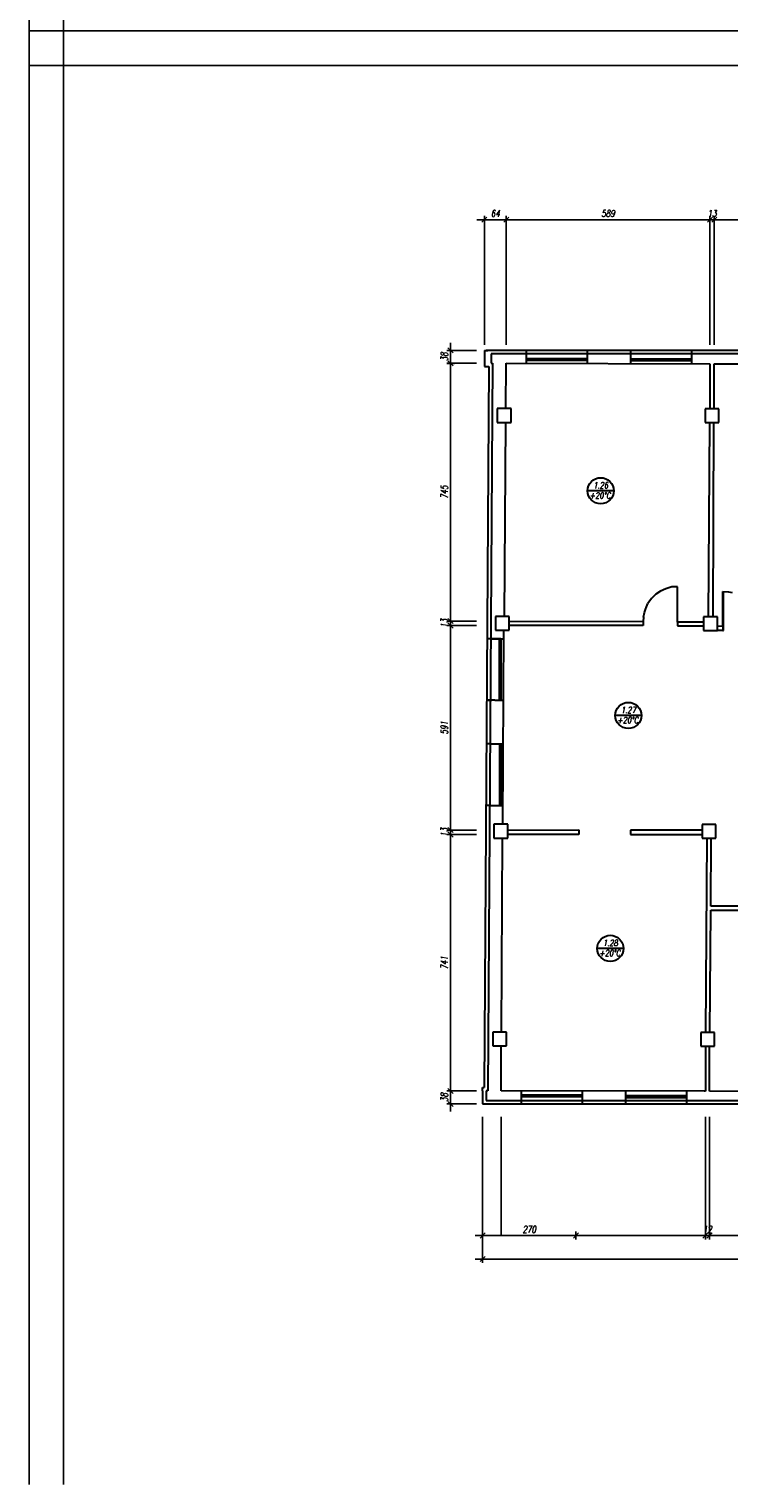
# Model space of a CAD drawing. Header units: inches. Extents: x 1464 to 9264, y -7670 to 9130.
# Tile 16 of 27: x 1464 to 3487, y 735 to 4935. Entities that reach past the tile are written whole.
import ezdxf

# ---------------------------------------------------------------- set-up
doc = ezdxf.new("R2010")
doc.units = ezdxf.units.IN
doc.header["$MEASUREMENT"] = 0
doc.layers.add('BUDOWLANKA', color=50, linetype='Continuous', lineweight=30)
doc.layers.add('opisy', color=130, linetype='Continuous', lineweight=9)
doc.layers.add('RAMKA', color=3, linetype='Continuous')
doc.layers.add('wymiar', color=130, linetype='Continuous')
doc.styles.add('100-K-S', font='simplex.shx', dxfattribs={"width": 0.8, "oblique": 10, "height": 20})
doc.styles.add('standard 100', font='simplex.shx', dxfattribs={"width": 0.75, "oblique": 10, "height": 20})
doc.dimstyles.new('1 100', dxfattribs={"dimscale": 2, "dimtxt": 20, "dimasz": 0.9, "dimexe": 10, "dimexo": 35, "dimgap": 4, "dimtad": 1, "dimdec": 0, "dimrnd": 0.5, "dimtxsty": 'standard 100', "dimblk": 'zasieczka', "dimcen": 2.5, "dimdle": 25, "dimse1": 1, "dimse2": 1, "dimclrd": 256, "dimclre": 5, "dimclrt": 256, "dimadec": 5, "dimazin": 3, "dimtfac": 1, "dimtdec": 0, "dimtix": 1, "dimtmove": 0, "dimatfit": 3, "dimldrblk": 'CLOSEDBLANK', "dimfxl": 1, "dimlwd": -1, "dimlwe": 18, "dimarcsym": 0})

# ---------------------------------------------------------------- blocks, each defined once
blk = doc.blocks.new('zasieczka')
at = {"linetype": 'Continuous'}
for p, q in [((12, 0), (-12, 0)), ((4.1, 4.1), (-4.1, -4.1)), ((0, 6.2), (0, -6.2))]:
    blk.add_line(p, q, dxfattribs=at)
blk = doc.blocks.new('*D890')
at = {"layer": 'Defpoints', "color": 0}
for p in [(-470.6, 3200), (-533.9, 3077.8), (-470.6, 3040.5)]:
    blk.add_point(p, dxfattribs=at)
at = {"layer": 'wymiar'}
blk.add_line((-532.1, 3200), (-472.4, 3200), dxfattribs=at)
at = {"layer": 'wymiar', "xscale": 1.799999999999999, "yscale": 1.799999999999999, "zscale": 1.799999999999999, "rotation": 180}
blk.add_blockref('zasieczka', (-533.9, 3200), dxfattribs=at)
at = {"layer": 'wymiar', "xscale": 1.799999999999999, "yscale": 1.799999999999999, "zscale": 1.799999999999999}
blk.add_blockref('zasieczka', (-470.6, 3200), dxfattribs=at)
at = {"layer": 'wymiar', "insert": (-502.2, 3218), "char_height": 20, "attachment_point": 5, "style": 'standard 100'}
blk.add_mtext('64', dxfattribs=at)
blk = doc.blocks.new('_ClosedBlank')
at = {"color": 0, "linetype": 'ByBlock', "lineweight": -2}
for p, q in [((-1, 0.2), (0, 0)), ((-1, 0.2), (-1, -0.2)), ((0, 0), (-1, -0.2))]:
    blk.add_line(p, q, dxfattribs=at)
blk = doc.blocks.new('*D891')
at = {"layer": 'Defpoints', "color": 0}
for p in [(-470.6, 3200), (118, 3200), (118, 3039.2)]:
    blk.add_point(p, dxfattribs=at)
at = {"layer": 'wymiar'}
blk.add_line((-468.8, 3200), (116.2, 3200), dxfattribs=at)
at = {"layer": 'wymiar', "xscale": 1.799999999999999, "yscale": 1.799999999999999, "zscale": 1.799999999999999, "rotation": 180}
blk.add_blockref('zasieczka', (-470.6, 3200), dxfattribs=at)
at = {"layer": 'wymiar', "xscale": 1.799999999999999, "yscale": 1.799999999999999, "zscale": 1.799999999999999}
blk.add_blockref('zasieczka', (118, 3200), dxfattribs=at)
at = {"layer": 'wymiar', "insert": (-176.3, 3218), "char_height": 20, "attachment_point": 5, "style": 'standard 100'}
blk.add_mtext('589', dxfattribs=at)
blk = doc.blocks.new('*D892')
at = {"layer": 'Defpoints', "color": 0}
for p in [(130.5, 3200), (118, 3039.2), (130.5, 3039.1)]:
    blk.add_point(p, dxfattribs=at)
at = {"layer": 'wymiar'}
for p, q in [((116.2, 3200), (114.4, 3200)), ((118, 3200), (130.5, 3200)), ((132.3, 3200), (134.1, 3200))]:
    blk.add_line(p, q, dxfattribs=at)
at = {"layer": 'wymiar', "xscale": 1.799999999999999, "yscale": 1.799999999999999, "zscale": 1.799999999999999}
blk.add_blockref('zasieczka', (118, 3200), dxfattribs=at)
at = {"layer": 'wymiar', "xscale": 1.799999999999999, "yscale": 1.799999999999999, "zscale": 1.799999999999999, "rotation": 180}
blk.add_blockref('zasieczka', (130.5, 3200), dxfattribs=at)
at = {"layer": 'wymiar', "insert": (124.3, 3218), "char_height": 20, "attachment_point": 5, "style": 'standard 100'}
blk.add_mtext('13', dxfattribs=at)
blk = doc.blocks.new('*D893')
at = {"layer": 'Defpoints', "color": 0}
for p in [(722.1, 3200), (130.5, 3039.1), (722.1, 3038.3)]:
    blk.add_point(p, dxfattribs=at)
at = {"layer": 'wymiar'}
blk.add_line((132.3, 3200), (720.3, 3200), dxfattribs=at)
at = {"layer": 'wymiar', "xscale": 1.799999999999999, "yscale": 1.799999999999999, "zscale": 1.799999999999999, "rotation": 180}
blk.add_blockref('zasieczka', (130.5, 3200), dxfattribs=at)
at = {"layer": 'wymiar', "xscale": 1.799999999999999, "yscale": 1.799999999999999, "zscale": 1.799999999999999}
blk.add_blockref('zasieczka', (722.1, 3200), dxfattribs=at)
at = {"layer": 'wymiar', "insert": (426.3, 3218), "char_height": 20, "attachment_point": 5, "style": 'standard 100'}
blk.add_mtext('592', dxfattribs=at)
blk = doc.blocks.new('*D907')
at = {"layer": 'Defpoints', "color": 0}
for p in [(-269, 608.7), (-538.8, 419.8), (-269, 265.5)]:
    blk.add_point(p, dxfattribs=at)
at = {"layer": 'wymiar'}
blk.add_line((-537, 265.5), (-270.8, 265.5), dxfattribs=at)
at = {"layer": 'wymiar', "xscale": 1.799999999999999, "yscale": 1.799999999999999, "zscale": 1.799999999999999, "rotation": 180}
blk.add_blockref('zasieczka', (-538.8, 265.5), dxfattribs=at)
at = {"layer": 'wymiar', "xscale": 1.799999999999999, "yscale": 1.799999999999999, "zscale": 1.799999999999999}
blk.add_blockref('zasieczka', (-269, 265.5), dxfattribs=at)
at = {"layer": 'wymiar', "insert": (-403.9, 283.5), "char_height": 20, "attachment_point": 5, "style": 'standard 100'}
blk.add_mtext('270', dxfattribs=at)
blk = doc.blocks.new('*D908')
at = {"layer": 'Defpoints', "color": 0}
for p in [(2228.8, 579.3), (-538.8, 419.8), (2228.8, 265.5)]:
    blk.add_point(p, dxfattribs=at)
at = {"layer": 'wymiar'}
blk.add_line((-537, 265.5), (2227, 265.5), dxfattribs=at)
at = {"layer": 'wymiar', "xscale": 1.799999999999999, "yscale": 1.799999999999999, "zscale": 1.799999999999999, "rotation": 180}
blk.add_blockref('zasieczka', (-538.8, 265.5), dxfattribs=at)
at = {"layer": 'wymiar', "xscale": 1.799999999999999, "yscale": 1.799999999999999, "zscale": 1.799999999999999}
blk.add_blockref('zasieczka', (2228.8, 265.5), dxfattribs=at)
at = {"layer": 'wymiar', "insert": (845, 283.5), "char_height": 20, "attachment_point": 5, "style": 'standard 100'}
blk.add_mtext('2768', dxfattribs=at)
blk = doc.blocks.new('*D909')
at = {"layer": 'Defpoints', "color": 0}
for p in [(104.9, 456.9), (116.8, 456.3), (116.8, 265.5)]:
    blk.add_point(p, dxfattribs=at)
at = {"layer": 'wymiar'}
for p, q in [((103.1, 265.5), (101.3, 265.5)), ((104.9, 265.5), (116.8, 265.5)), ((118.6, 265.5), (120.4, 265.5))]:
    blk.add_line(p, q, dxfattribs=at)
at = {"layer": 'wymiar', "xscale": 1.799999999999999, "yscale": 1.799999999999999, "zscale": 1.799999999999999}
blk.add_blockref('zasieczka', (104.9, 265.5), dxfattribs=at)
at = {"layer": 'wymiar', "xscale": 1.799999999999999, "yscale": 1.799999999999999, "zscale": 1.799999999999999, "rotation": 180}
blk.add_blockref('zasieczka', (116.8, 265.5), dxfattribs=at)
at = {"layer": 'wymiar', "insert": (110.8, 283.5), "char_height": 20, "attachment_point": 5, "style": 'standard 100'}
blk.add_mtext('12', dxfattribs=at)
blk = doc.blocks.new('*D910')
at = {"layer": 'Defpoints', "color": 0}
for p in [(116.8, 456.3), (405.4, 455.8), (405.4, 265.5)]:
    blk.add_point(p, dxfattribs=at)
at = {"layer": 'wymiar'}
blk.add_line((118.6, 265.5), (403.6, 265.5), dxfattribs=at)
at = {"layer": 'wymiar', "xscale": 1.799999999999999, "yscale": 1.799999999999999, "zscale": 1.799999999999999, "rotation": 180}
blk.add_blockref('zasieczka', (116.8, 265.5), dxfattribs=at)
at = {"layer": 'wymiar', "xscale": 1.799999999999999, "yscale": 1.799999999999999, "zscale": 1.799999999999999}
blk.add_blockref('zasieczka', (405.4, 265.5), dxfattribs=at)
at = {"layer": 'wymiar', "insert": (261.1, 283.5), "char_height": 20, "attachment_point": 5, "style": 'standard 100'}
blk.add_mtext('289', dxfattribs=at)
blk = doc.blocks.new('*D931')
at = {"layer": 'Defpoints', "color": 0}
for p in [(-538.8, 372.9), (3752.7, 372.9), (-538.8, 197.5)]:
    blk.add_point(p, dxfattribs=at)
at = {"layer": 'wymiar'}
blk.add_line((3750.9, 197.5), (-537, 197.5), dxfattribs=at)
at = {"layer": 'wymiar', "xscale": 1.799999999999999, "yscale": 1.799999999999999, "zscale": 1.799999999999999, "rotation": 180}
blk.add_blockref('zasieczka', (-538.8, 197.5), dxfattribs=at)
at = {"layer": 'wymiar', "xscale": 1.799999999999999, "yscale": 1.799999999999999, "zscale": 1.799999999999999}
blk.add_blockref('zasieczka', (3752.7, 197.5), dxfattribs=at)
at = {"layer": 'wymiar', "insert": (1606.9, 215.5), "char_height": 20, "attachment_point": 5, "style": 'standard 100'}
blk.add_mtext('4292', dxfattribs=at)
blk = doc.blocks.new('*D932')
at = {"layer": 'Defpoints', "color": 0}
for p in [(-533.9, 2822.5), (-631.6, 2785.1), (-470.6, 2785.1)]:
    blk.add_point(p, dxfattribs=at)
at = {"layer": 'wymiar'}
for p, q in [((-631.6, 2824.3), (-631.6, 2826.1)), ((-631.6, 2822.5), (-631.6, 2785.1)), ((-631.6, 2783.3), (-631.6, 2781.5))]:
    blk.add_line(p, q, dxfattribs=at)
at = {"layer": 'wymiar', "xscale": 1.799999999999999, "yscale": 1.799999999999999, "zscale": 1.799999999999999}
for p, rotation in [((-631.6, 2822.5), 270), ((-631.6, 2785.1), 90)]:
    blk.add_blockref('zasieczka', p, dxfattribs=dict(at, rotation=rotation))
at = {"layer": 'wymiar', "insert": (-649.6, 2803.8), "char_height": 20, "attachment_point": 5, "rotation": 90, "style": 'standard 100'}
blk.add_mtext('38', dxfattribs=at)
blk = doc.blocks.new('*D937')
at = {"layer": 'Defpoints', "color": 0}
for p in [(-631.5, 2785), (-631.6, 2040.7), (-461.9, 2040.7)]:
    blk.add_point(p, dxfattribs=at)
at = {"layer": 'wymiar'}
blk.add_line((-631.6, 2783.2), (-631.6, 2042.5), dxfattribs=at)
at = {"layer": 'wymiar', "xscale": 1.799999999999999, "yscale": 1.799999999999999, "zscale": 1.799999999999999}
for p, rotation in [((-631.6, 2785), 90), ((-631.6, 2040.7), 270)]:
    blk.add_blockref('zasieczka', p, dxfattribs=dict(at, rotation=rotation))
at = {"layer": 'wymiar', "insert": (-649.6, 2412.9), "char_height": 20, "attachment_point": 5, "rotation": 90, "style": 'standard 100'}
blk.add_mtext('745', dxfattribs=at)
blk = doc.blocks.new('*D938')
at = {"layer": 'Defpoints', "color": 0}
for p in [(-631.6, 2027.6), (-461.9, 2040.7), (-461.9, 2027.6)]:
    blk.add_point(p, dxfattribs=at)
at = {"layer": 'wymiar'}
for p, q in [((-631.6, 2042.5), (-631.6, 2044.3)), ((-631.6, 2040.7), (-631.6, 2027.6)), ((-631.6, 2025.8), (-631.6, 2024))]:
    blk.add_line(p, q, dxfattribs=at)
at = {"layer": 'wymiar', "xscale": 1.799999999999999, "yscale": 1.799999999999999, "zscale": 1.799999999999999}
for p, rotation in [((-631.6, 2040.7), 270), ((-631.6, 2027.6), 90)]:
    blk.add_blockref('zasieczka', p, dxfattribs=dict(at, rotation=rotation))
at = {"layer": 'wymiar', "insert": (-649.6, 2034.2), "char_height": 20, "attachment_point": 5, "rotation": 90, "style": 'standard 100'}
blk.add_mtext('13', dxfattribs=at)
blk = doc.blocks.new('*D939')
at = {"layer": 'Defpoints', "color": 0}
for p in [(-461.9, 2027.6), (-631.6, 1436.8), (-466, 1436.8)]:
    blk.add_point(p, dxfattribs=at)
at = {"layer": 'wymiar'}
blk.add_line((-631.6, 2025.8), (-631.6, 1438.6), dxfattribs=at)
at = {"layer": 'wymiar', "xscale": 1.799999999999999, "yscale": 1.799999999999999, "zscale": 1.799999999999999}
for p, rotation in [((-631.6, 2027.6), 90), ((-631.6, 1436.8), 270)]:
    blk.add_blockref('zasieczka', p, dxfattribs=dict(at, rotation=rotation))
at = {"layer": 'wymiar', "insert": (-649.6, 1732.2), "char_height": 20, "attachment_point": 5, "rotation": 90, "style": 'standard 100'}
blk.add_mtext('591', dxfattribs=at)
blk = doc.blocks.new('*D940')
at = {"layer": 'Defpoints', "color": 0}
for p in [(-466, 1436.8), (-631.6, 1423.9), (-466, 1423.9)]:
    blk.add_point(p, dxfattribs=at)
at = {"layer": 'wymiar'}
for p, q in [((-631.6, 1438.6), (-631.6, 1440.4)), ((-631.6, 1436.8), (-631.6, 1423.9)), ((-631.6, 1422.1), (-631.6, 1420.3))]:
    blk.add_line(p, q, dxfattribs=at)
at = {"layer": 'wymiar', "xscale": 1.799999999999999, "yscale": 1.799999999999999, "zscale": 1.799999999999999}
for p, rotation in [((-631.6, 1436.8), 270), ((-631.6, 1423.9), 90)]:
    blk.add_blockref('zasieczka', p, dxfattribs=dict(at, rotation=rotation))
at = {"layer": 'wymiar', "insert": (-649.6, 1430.3), "char_height": 20, "attachment_point": 5, "rotation": 90, "style": 'standard 100'}
blk.add_mtext('13', dxfattribs=at)
blk = doc.blocks.new('*D941')
at = {"layer": 'Defpoints', "color": 0}
for p in [(-466, 1423.9), (-631.6, 683.1), (-485.3, 683.1)]:
    blk.add_point(p, dxfattribs=at)
at = {"layer": 'wymiar'}
blk.add_line((-631.6, 1422.1), (-631.6, 684.9), dxfattribs=at)
at = {"layer": 'wymiar', "xscale": 1.799999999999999, "yscale": 1.799999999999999, "zscale": 1.799999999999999}
for p, rotation in [((-631.6, 1423.9), 90), ((-631.6, 683.1), 270)]:
    blk.add_blockref('zasieczka', p, dxfattribs=dict(at, rotation=rotation))
at = {"layer": 'wymiar', "insert": (-649.6, 1053.5), "char_height": 20, "attachment_point": 5, "rotation": 90, "style": 'standard 100'}
blk.add_mtext('741', dxfattribs=at)
blk = doc.blocks.new('*D933')
at = {"layer": 'Defpoints', "color": 0}
for p in [(-485.3, 683.1), (-631.6, 645.6), (-538.8, 645.6)]:
    blk.add_point(p, dxfattribs=at)
at = {"layer": 'wymiar'}
for p, q in [((-631.6, 684.9), (-631.6, 686.7)), ((-631.6, 683.1), (-631.6, 645.6)), ((-631.6, 643.8), (-631.6, 642))]:
    blk.add_line(p, q, dxfattribs=at)
at = {"layer": 'wymiar', "xscale": 1.799999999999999, "yscale": 1.799999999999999, "zscale": 1.799999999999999}
for p, rotation in [((-631.6, 683.1), 270), ((-631.6, 645.6), 90)]:
    blk.add_blockref('zasieczka', p, dxfattribs=dict(at, rotation=rotation))
at = {"layer": 'wymiar', "insert": (-649.6, 664.3), "char_height": 20, "attachment_point": 5, "rotation": 90, "style": 'standard 100'}
blk.add_mtext('38', dxfattribs=at)
blk = doc.blocks.new('A$C36685AB7')
at = {"layer": 'BUDOWLANKA'}
for p, q in [((1315.8, 11676.8), (1315.8, 11629.9)), ((1315.8, 11676.8), (1325.8, 11676.8)), ((1325.8, 11676.8), (1320.8, 11676.8)), ((4393.2, 11677), (1325.8, 11676.8)), ((1437.1, 11676.8), (1437.1, 11639.3)), ((1613.1, 11676.8), (1613.1, 11639.3)), ((1738.2, 11676.8), (1738.2, 11638.7)), ((1914.2, 11676.8), (1914.2, 11638.7)), ((1339.3, 11639.9), (1325.5, 9537.4)), ((4393.2, 11667), (1335.8, 11666.8)), ((1335.8, 11666.8), (1335.8, 11639.9)), ((1335.8, 11639.9), (1339.3, 11639.9)), ((1377.6, 11508.7), (1379.1, 11639.4)), ((1379.1, 11639.4), (1967.7, 11638.2)), ((1613.1, 11652.2), (1437.1, 11652.2)), ((1613.1, 11647.2), (1437.1, 11647.2)), ((1613.1, 11639.3), (1613.1, 11638.9)), ((1914.2, 11651.5), (1738.2, 11651.5)), ((1914.2, 11646.5), (1738.2, 11646.5)), ((1914.2, 11638.7), (1914.2, 11638.3)), ((1967.7, 11638.2), (1967.7, 11508.3)), ((1979.8, 11508.3), (1980.2, 11638.3)), ((1980.2, 11638.3), (2571.8, 11637.3)), ((1329.2, 11629.8), (1315.6, 9547.4)), ((1315.8, 11629.9), (1329.2, 11629.8)), ((1339.3, 11629.9), (1339.3, 11629.9)), ((1393, 11508.7), (1353, 11508.7)), ((1353, 11508.7), (1353, 11468.7)), ((1393, 11468.7), (1393, 11508.7)), ((1993.7, 11508.3), (1953.7, 11508.3)), ((1953.7, 11508.3), (1953.7, 11468.3)), ((1993.7, 11468.3), (1993.7, 11508.3)), ((1353, 11468.7), (1393, 11468.7)), ((1373.8, 10908.4), (1377.8, 11468.7)), ((1953.7, 11468.3), (1993.7, 11468.3)), ((1967, 11468.3), (1962.9, 10907.2)), ((1978.1, 11468.3), (1976.3, 10907.2)), ((1811.2, 10972.3), (1799.2, 10960.3)), ((1825.2, 10981.3), (1811.2, 10972.3)), ((1840.2, 10988.3), (1825.2, 10981.3)), ((1857.2, 10993.3), (1840.2, 10988.3)), ((1874.4, 10993.3), (1857.2, 10993.3)), ((1874.4, 10891.9), (1874.4, 10993.3)), ((2005.4, 10880.3), (2005.4, 10980.3)), ((2005.4, 10980.3), (2021.2, 10979.3)), ((2007.2, 10867.3), (2007.2, 10980.3)), ((2021.2, 10979.3), (2032.2, 10977.3)), ((1778.2, 10919.3), (1781.2, 10928.3)), ((1781.2, 10928.3), (1784.2, 10936.3)), ((1784.2, 10936.3), (1788.2, 10945.3)), ((1799.2, 10960.3), (1788.2, 10945.3)), ((1387.9, 10908.4), (1347.9, 10908.4)), ((1347.9, 10908.4), (1347.9, 10868.4)), ((1387.9, 10868.4), (1387.9, 10908.4)), ((1387.9, 10895), (1775.1, 10893.1)), ((1775.1, 10882), (1387.9, 10882)), ((1776.2, 10906.3), (1775.1, 10893.1)), ((1775.1, 10893.1), (1775.1, 10882)), ((1776.2, 10906.3), (1778.2, 10919.3)), ((1949.6, 10891.9), (1874.4, 10891.9)), ((1874.4, 10891.9), (1874.4, 10881.2)), ((1874.4, 10881.2), (1949.6, 10881.2)), ((1989.6, 10907.2), (1949.6, 10907.2)), ((1949.6, 10907.2), (1949.6, 10867.2)), ((1989.6, 10867.2), (1989.6, 10907.2)), ((1989.6, 10880.5), (2005.4, 10880.6)), ((2005.4, 10880.6), (2005.4, 10867.3)), ((1334.1, 10843.3), (1324.1, 10843.4)), ((1363.6, 10843.2), (1334.1, 10843.3)), ((1334.1, 10843.3), (1334.1, 10843.3)), ((1334.1, 10843.3), (1363.6, 10843.2)), ((1347.9, 10868.4), (1387.9, 10868.4)), ((1358.6, 10843.2), (1358.6, 10666.3)), ((1363.6, 10843.2), (1363.6, 10666.3)), ((1363.6, 10843.2), (1372, 10843.1)), ((1369.2, 10307.7), (1372.2, 10868.4)), ((1949.6, 10867.2), (1989.6, 10867.2)), ((2005.4, 10867.3), (1989.6, 10867.3)), ((2005.4, 10867.3), (2007.2, 10867.3)), ((1345.8, 10666.3), (1322.9, 10666.4)), ((1322.9, 10666.4), (1337.3, 10666.4)), ((1345.8, 10666.3), (1371.1, 10666.3)), ((1332.5, 10540.3), (1322.1, 10540.4)), ((1332.5, 10540.3), (1370.4, 10540.1)), ((1332.5, 10540.3), (1370.4, 10540.1)), ((1332.5, 10540.3), (1370.4, 10540.1)), ((1359.6, 10540.2), (1359.5, 10362.1)), ((1364.6, 10540.1), (1364.5, 10362.1)), ((1331.5, 10362.3), (1320.9, 10362.4)), ((1331.5, 10362.3), (1369.5, 10362.1)), ((1383.7, 10307.7), (1343.7, 10307.7)), ((1343.7, 10307.7), (1343.7, 10267.7)), ((1383.7, 10267.7), (1383.7, 10307.7)), ((1383.7, 10291.1), (1588.5, 10291.3)), ((1588.5, 10291.3), (1588.9, 10278.2)), ((1945.2, 10290.7), (1738.2, 10290.7)), ((1738.2, 10290.7), (1738.2, 10277.9)), ((1985.2, 10307.2), (1945.2, 10307.2)), ((1945.2, 10307.2), (1945.2, 10267.2)), ((1985.2, 10267.2), (1985.2, 10307.2)), ((1343.7, 10267.7), (1383.7, 10267.7)), ((1365.4, 9707.3), (1368.4, 10267.7)), ((1588.9, 10278.2), (1383.7, 10278.2)), ((1738.2, 10277.9), (1943, 10278.2)), ((1943, 10278.2), (1945.2, 10278.2)), ((1945.2, 10267.2), (1985.2, 10267.2)), ((1958.5, 10267.2), (1954.6, 9706.6)), ((1970.1, 10071.5), (1971.8, 10267.2)), ((1967.9, 9706.6), (1970.5, 10059.9)), ((2063.9, 10071.5), (1970.1, 10071.5)), ((1970.5, 10059.9), (2064.3, 10059.2)), ((1380.2, 9707.3), (1340.2, 9707.3)), ((1340.2, 9707.3), (1340.2, 9667.3)), ((1380.2, 9667.3), (1380.2, 9707.3)), ((1981.2, 9706.6), (1941.2, 9706.6)), ((1941.2, 9706.6), (1941.2, 9666.6)), ((1981.2, 9666.6), (1981.2, 9706.6)), ((1340.2, 9667.3), (1380.2, 9667.3)), ((1364.4, 9537.4), (1364.4, 9667.3)), ((1941.2, 9666.6), (1981.2, 9666.6)), ((1954.6, 9666.6), (1954.6, 9537)), ((1966.5, 9536.5), (1966.5, 9666.6)), ((1310.9, 9537.4), (1310.9, 9547.4)), ((1310.9, 9547.4), (1315.6, 9547.4)), ((1310.9, 9537.4), (1310.9, 9510)), ((1310.9, 9537.4), (1310.9, 9510)), ((1325.5, 9537.4), (1320.9, 9537.4)), ((1320.9, 9537.4), (1320.9, 9510)), ((1952.6, 9537), (1364.4, 9537.4)), ((1422.2, 9537.4), (1422.2, 9510)), ((1422.2, 9537.4), (1422.2, 9512.3)), ((1598.2, 9537.4), (1598.2, 9510)), ((1598.2, 9537.3), (1598.2, 9512.3)), ((1724.2, 9537.2), (1724.2, 9510)), ((1724.2, 9535.7), (1724.2, 9510)), ((1900.2, 9537.1), (1900.2, 9510)), ((1900.2, 9535.7), (1900.2, 9510)), ((1954.6, 9537), (1951.5, 9537)), ((2255.2, 9535.9), (1966.5, 9536.5)), ((1310.9, 9510), (1310.9, 9500)), ((1310.9, 9500), (1316.3, 9500)), ((1315.6, 9500), (3774.6, 9500)), ((1320.9, 9510), (3774.6, 9510)), ((1598.2, 9525.2), (1422.2, 9525.2)), ((1598.2, 9520.2), (1422.2, 9520.2)), ((1422.2, 9512.3), (1422.2, 9500)), ((1598.2, 9510), (1598.2, 9500)), ((1900.2, 9522.9), (1724.2, 9522.9)), ((1900.2, 9517.9), (1724.2, 9517.9)), ((1724.2, 9510), (1724.2, 9500)), ((1900.2, 9510), (1900.2, 9500))]:
    blk.add_line(p, q, dxfattribs=at)
at = {"layer": 'opisy', "lineweight": 30}
for p, q in [((1689.8, 11271.2), (1614.2, 11271.2)), ((1769.8, 10622.2), (1694.2, 10622.2)), ((1717.8, 9949.2), (1642.2, 9949.2))]:
    blk.add_line(p, q, dxfattribs=at)
for centre in [(1652, 11271.2), (1732, 10622.2), (1680, 9949.2)]:
    blk.add_circle(centre, 37.8, dxfattribs=at)
at = {"layer": 'RAMKA'}
for p, q in [((0, 16800), (0, 12600)), ((100, 16800), (100, 12600)), ((7800, 12600), (0, 12600)), ((0, 12600), (0, 8400)), ((0, 12600), (7800, 12600)), ((100, 12600), (100, 8400)), ((7800, 12500), (0, 12500))]:
    blk.add_line(p, q, dxfattribs=at)
at = {"layer": 'wymiar'}
for p, q in [((1315.8, 12054.4), (1315.8, 11956.7)), ((1315.8, 12054.4), (1315.8, 11692.4)), ((1379.1, 12054.4), (1379.1, 11956.7)), ((1379.1, 12054.4), (1379.1, 11692.4)), ((1967.7, 12054.4), (1967.7, 11956.7)), ((1967.7, 12054.4), (1967.7, 11692.4)), ((1980.2, 12054.4), (1980.2, 11956.7)), ((1980.2, 12054.4), (1980.2, 11692.4)), ((1218.2, 11676.8), (1292.9, 11676.8)), ((1218.2, 11639.4), (1292.9, 11639.4)), ((1218.1, 10895), (1292.9, 10895)), ((1218.1, 10882), (1292.9, 10882)), ((1218.1, 10291.1), (1292.9, 10291.1)), ((1218.1, 10278.2), (1292.9, 10278.2)), ((1218.1, 9537.4), (1292.9, 9537.4)), ((1954.6, 9537), (1954.6, 9537)), ((1218.1, 9500), (1292.9, 9500)), ((1310.9, 9521.6), (1310.9, 9521.6)), ((1310.9, 9051.8), (1310.9, 9463)), ((1364.4, 9119.8), (1364.4, 9463)), ((1954.6, 9119.8), (1954.6, 9463)), ((1966.5, 9119.8), (1966.5, 9463))]:
    blk.add_line(p, q, dxfattribs=at)
at = {"layer": 'opisy', "lineweight": 30, "char_height": 18, "style": '100-K-S'}
for s, insert, width, attachment_point in [('1.26', (1652.2, 11287.2), 69.174, 5), ('{\\Fsimplex|c128;+\\Fsimplex.shx|c0;20\\Fsimplex|c128;°C}', (1619.8, 11266.6), 67.166, 1), ('1.27', (1732.2, 10638.2), 69.174, 5), ('{\\Fsimplex|c128;+\\Fsimplex.shx|c0;20\\Fsimplex|c128;°C}', (1699.8, 10617.6), 67.166, 1), ('1.28', (1680.2, 9965.2), 69.174, 5), ('{\\Fsimplex|c128;+\\Fsimplex.shx|c0;20\\Fsimplex|c128;°C}', (1647.8, 9944.6), 67.166, 1)]:
    blk.add_mtext(s, dxfattribs=dict(at, insert=insert, width=width, attachment_point=attachment_point))
at = {"layer": 'wymiar'}
for base, p1, p2, picture, middle, set_off in [((1379.1, 12054.4), (1315.8, 11932.2), (1379.1, 11894.8), '*D890', (1347.5, 12072.4), (1849.7, 8854.3)), ((1580.7, 9119.8), (1310.9, 9274.2), (1580.7, 9463), '*D907', (1445.8, 9137.8), (1849.7, 8854.3)), ((1310.8934, 9051.8198), (5602.3994, 9227.2497), (1310.8934, 9227.2497), '*D931', (3456.6464, 9069.8198), (1849.7163, 8854.3429))]:
    dim = blk.add_linear_dim(base=base, p1=p1, p2=p2, dimstyle='1 100', dxfattribs=at)
    dim.commit()
    dim.dimension.update_dxf_attribs({"geometry": picture, "text_midpoint": middle, "insert": set_off})
for base, p1, p2, picture, middle, set_off in [((1967.7, 12054.4), (1379.1, 12054.4), (1967.7, 11893.5), '*D891', (1673.4, 12072.4), (1849.7, 8854.3)), ((1980.2463, 12054.39), (1967.7134, 11893.5281), (1980.2463, 11893.484), '*D892', (1973.9798, 12072.39), (1849.7163, 8854.3429)), ((2571.8, 12054.4), (1980.2, 11893.5), (2571.8, 11892.7), '*D893', (2276, 12072.4), (1849.7, 8854.3)), ((4078.5, 9119.8), (1310.9, 9274.2), (4078.5, 9433.6), '*D908', (2694.7, 9137.8), (1849.7, 8854.3)), ((1966.5, 9119.8), (1954.6, 9311.2), (1966.5, 9310.7), '*D909', (1960.6, 9137.8), (1849.7, 8854.3)), ((2255.2, 9119.8), (1966.5, 9310.7), (2255.2, 9310.1), '*D910', (2110.8, 9137.8), (1849.7, 8854.3))]:
    dim = blk.add_linear_dim(base=base, p1=p1, p2=p2, dimstyle='1 100', override={"dimtmove": 1}, dxfattribs=at)
    dim.commit()
    dim.dimension.update_dxf_attribs({"geometry": picture, "text_midpoint": middle, "insert": set_off})
dim = blk.add_linear_dim(base=(1218.1, 11639.4), p1=(1315.8, 11676.8), p2=(1379.1, 11639.4), angle=90, dimstyle='1 100', dxfattribs=at)
dim.commit()
dim.dimension.update_dxf_attribs({"geometry": '*D932', "text_midpoint": (1200.1, 11658.1), "insert": (1849.7, 8854.3)})
for base, p1, p2, picture, middle in [((1218.1, 10895), (1218.2, 11639.4), (1387.9, 10895), '*D937', (1200.1, 11267.2)), ((1218.1, 10882), (1387.9, 10895), (1387.9, 10882), '*D938', (1200.1, 10888.5)), ((1218.1, 10291.1), (1387.9, 10882), (1383.7, 10291.1), '*D939', (1200.1, 10586.6)), ((1218.1, 10278.2), (1383.7, 10291.1), (1383.7, 10278.2), '*D940', (1200.1, 10284.7)), ((1218.1, 9537.4), (1383.7, 10278.2), (1364.4, 9537.4), '*D941', (1200.1, 9907.8)), ((1218.1, 9500), (1364.4, 9537.4), (1310.9, 9500), '*D933', (1200.1, 9518.7))]:
    dim = blk.add_linear_dim(base=base, p1=p1, p2=p2, angle=90, dimstyle='1 100', override={"dimtmove": 1}, dxfattribs=at)
    dim.commit()
    dim.dimension.update_dxf_attribs({"geometry": picture, "text_midpoint": middle, "insert": (1849.7, 8854.3)})

msp = doc.modelspace()

# ---------------------------------------------------------------- block references
msp.add_blockref('A$C36685AB7', (1464.1, -7669.9))

doc.saveas('drawing.dxf')
